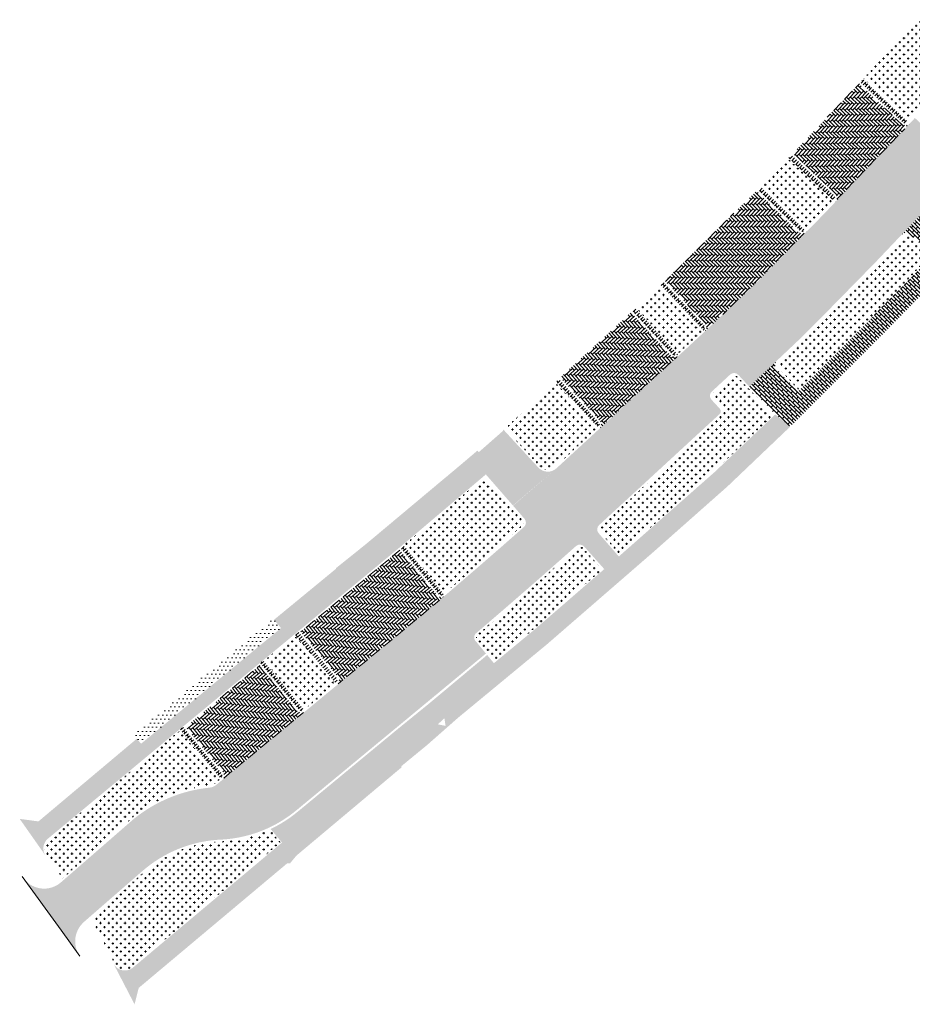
# Model space of a CAD drawing. Header units: metres. Extents: x 93002 to 93462, y 464845 to 465338.
# Tile 2 of 15: x 93002 to 93071, y 464959 to 465036. Entities that reach past the tile are written whole.
import ezdxf

# ---------------------------------------------------------------- set-up
doc = ezdxf.new("R2010")
doc.units = ezdxf.units.M
for name, color, linetype, lineweight in [('B-XX-VH-VERHARDING-GV', 252, 'CONTINUOUS', 18), ('N-RO-VH-KANTOPSLUITING_TROTTOIRBAND_130 150-A', 252, 'CONTINUOUS', 35), ('N-RO-VH-VERHARDING_ASFALT-ROOD-A', 252, 'CONTINUOUS', 35)]:
    doc.layers.add(name, color=color, linetype=linetype, lineweight=lineweight)
doc.layers.add('N-RO-GR-GRAS-A-100', color=62, linetype='CONTINUOUS', lineweight=18, transparency=0.2)
doc.layers.add('N-RO-GR-HEESTERS-A', color=62, linetype='CONTINUOUS', lineweight=18, transparency=0.2)
doc.layers.add('N-RO-VH-VERHARDING_STRAATBAKSTEEN-A', color=7, linetype='CONTINUOUS', lineweight=9, true_color=0xaa7a7a)
pattern_1 = [(129.5, (94357.16091574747, 464594.0460093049), (-0.2913944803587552, 0.02805809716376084), [0.8280000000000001, -0.414]), (39.50000000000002, (94356.68173688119, 464593.6510047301), (-0.2913944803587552, 0.02805809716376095), [0.8280000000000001, -0.414])]
pattern_2 = [(40, (94357.16091574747, 464594.0460093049), (0.2761280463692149, 0.6370279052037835), [0.207, -0.207]), (130, (94357.16091574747, 464594.0460093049), (-0.1585711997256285, -0.1330570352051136), [])]
pattern_3 = [(0, (0, 0), (0.3175, 0.3175), [0.15875, -0.4762500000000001]), (90, (0.079375, -0.079375), (-0.3175, 0.3175), [0.15875, -0.4762500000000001])]
pattern_4 = [(129.5, (0, 0), (-0.6345940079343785, 0.2816765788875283), [0.207, -0.207]), (219.5, (0, 0), (0.1316681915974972, -0.159726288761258), [])]
pattern_5 = [(133, (94357.16091574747, 464594.0460093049), (-0.6506063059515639, 0.2424101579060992), [0.207, -0.207]), (223, (94357.16091574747, 464594.0460093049), (0.1411736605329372, -0.1513902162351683), [])]

msp = doc.modelspace()

# ---------------------------------------------------------------- hatches: boundary and pattern name
at = {"layer": 'N-RO-GR-GRAS-A-100', "true_color": 0x1f591c, "transparency": 33554628}
h = msp.add_hatch(dxfattribs=at)
h.set_pattern_fill('AGR-GRAS_SPORTVELD', color=99, scale=0.4, pattern_type=2)
h.set_pattern_definition([(0, (0, 0), (0.15875, 0.3175), [0, -0.3175])])
h.paths.add_polyline_path([(93021.94341715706, 464988.3786160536), (93021.33, 464989.12), (93010.47, 464980.07), (93011.04829506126, 464979.3709760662)])
at = {"layer": 'N-RO-GR-HEESTERS-A', "true_color": 0xed1f24, "transparency": 33554687}
h = msp.add_hatch(dxfattribs=at)
h.set_pattern_fill('CROSS', color=240, scale=0.05)
h.set_pattern_definition(pattern_3)
edge = h.paths.add_edge_path()
edge.add_arc((93074.04203688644, 465031.7806242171), 0.2999999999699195, 318.3797062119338, 408.3797078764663)
edge.add_line((93074.24129419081, 465032.0048930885), (93073.71052391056, 465032.4764692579))
edge.add_arc((93074.00940928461, 465032.8128719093), 0.4499991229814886, 138.3803755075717, 228.3797078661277, ccw=False)
edge.add_line((93073.67300315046, 465033.1117533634), (93073.81583720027, 465033.2725202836))
edge.add_arc((93073.59156600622, 465033.4717749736), 0.2999999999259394, 318.3803757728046, 408.379706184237)
edge.add_line((93073.79082331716, 465033.6960438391), (93071.48568615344, 465035.7441008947))
edge.add_line((93071.48568615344, 465035.7441008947), (93067.2982828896, 465031.1570899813))
edge.add_line((93067.2982828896, 465031.1570899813), (93070.82940700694, 465027.8159124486))
edge.add_line((93070.82940700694, 465027.8159124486), (93072.32717411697, 465029.3988279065))
edge.add_line((93072.32717411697, 465029.3988279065), (93074.26630575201, 465031.5813669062))
h = msp.add_hatch(dxfattribs=at)
h.set_pattern_fill('CROSS', color=240, scale=0.05)
h.set_pattern_definition(pattern_3)
h.paths.add_polyline_path([(93061.41290237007, 465024.9413314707), (93059.33218702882, 465022.7900369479), (93062.79865431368, 465019.3930026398), (93064.10051582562, 465020.7214732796), (93064.93300971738, 465021.5979791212)])
h = msp.add_hatch(dxfattribs=at)
h.set_pattern_fill('CROSS', color=240, scale=0.05)
h.set_pattern_definition(pattern_3)
h.paths.add_polyline_path([(93072.50475249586, 465017.3152410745), (93070.80845123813, 465018.9263660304, 0.4142135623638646), (93070.38432778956, 465018.9154435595), (93069.50344778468, 465017.9879935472), (93068.27474093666, 465016.6943279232), (93066.67518301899, 465015.0620761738), (93064.9220953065, 465013.2731565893), (93062.6902504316, 465011.0156337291), (93060.63691268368, 465009.0774341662, 0.4142135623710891), (93060.62467963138, 465008.6533464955), (93062.24147539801, 465006.9405054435), (93067.74646619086, 465012.4530520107)])
h = msp.add_hatch(dxfattribs=at)
h.set_pattern_fill('CROSS', color=240, scale=0.05)
h.set_pattern_definition(pattern_3)
h.paths.add_polyline_path([(93051.43810723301, 465015.0446021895), (93049.58163832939, 465013.3160301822), (93052.8656770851, 465009.7517491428), (93053.59217437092, 465010.4211254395), (93054.76757977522, 465011.517343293)])
h = msp.add_hatch(dxfattribs=at)
h.set_pattern_fill('CROSS', color=240, scale=0.05)
h.set_pattern_definition(pattern_3)
h.paths.add_polyline_path([(93058.2884635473, 465007.0751822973), (93057.4359096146, 465007.9893222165, 0.4142135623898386), (93057.01190309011, 465008.0041028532), (93056.37947641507, 465007.4142830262), (93055.58501905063, 465006.6822900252, 0.414213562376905), (93055.56767212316, 465006.2583807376), (93056.21139586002, 465005.5597250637, -0.4142135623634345), (93056.18537546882, 465004.9238611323), (93046.80565477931, 464996.2816227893, 0.4054655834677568), (93046.78231755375, 464995.8644136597), (93048.30361199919, 464994.1106669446), (93049.90433841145, 464995.4992233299), (93051.51112266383, 464996.9335673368), (93055.65556171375, 465000.5903082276), (93060.25655697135, 465004.9649195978)])
h = msp.add_hatch(dxfattribs=at)
h.set_pattern_fill('CROSS', color=240, scale=0.05)
h.set_pattern_definition(pattern_3)
h.paths.add_polyline_path([(93046.5704217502, 465003.9514594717), (93043.28404267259, 465007.5182805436), (93039.37831405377, 465003.91964059), (93042.08872978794, 465000.9779324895, 0.4142135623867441), (93043.28980610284, 465000.9287828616)])
h = msp.add_hatch(dxfattribs=at)
h.set_pattern_fill('CROSS', color=240, scale=0.05)
h.set_pattern_definition(pattern_3)
h.paths.add_polyline_path([(93040.76126291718, 464996.3618246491, 0.4120532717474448), (93040.78880483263, 464996.7836217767), (93037.82934889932, 465000.1817777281), (93037.33922571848, 464999.7665570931), (93036.02354951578, 464998.6528310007), (93035.58714472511, 464998.2824874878), (93031.53624656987, 464994.8573084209), (93034.66853042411, 464991.0686784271, 0.004298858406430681)])
h = msp.add_hatch(dxfattribs=at)
h.set_pattern_fill('CROSS', color=240, scale=0.05)
h.set_pattern_definition(pattern_3)
h.paths.add_polyline_path([(93046.94312418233, 464992.9305064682), (93045.43350129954, 464994.6267492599, 0.4145034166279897), (93045.00973227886, 464994.6512018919, -0.005446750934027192), (93037.25546829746, 464987.8863111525, 0.5021881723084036), (93037.24860218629, 464987.4173652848), (93038.58270302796, 464985.8031242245), (93041.62922067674, 464988.3209400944)])
h = msp.add_hatch(dxfattribs=at)
h.set_pattern_fill('CROSS', color=240, scale=0.05)
h.set_pattern_definition(pattern_3)
h.paths.add_polyline_path([(93026.15402997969, 464984.0098466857), (93023.0190588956, 464987.8017269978), (93020.65707285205, 464985.8489338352), (93023.79204393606, 464982.0570535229)])
h = msp.add_hatch(dxfattribs=at)
h.set_pattern_fill('CROSS', color=240, scale=0.05)
h.set_pattern_definition(pattern_3)
h.paths.add_polyline_path([(93016.82113190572, 464976.2937894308), (93017.19478875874, 464976.6027135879), (93014.06026080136, 464980.3940579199), (93003.85522701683, 464971.925470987, 0.3913121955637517), (93003.69069989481, 464970.6875511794), (93004.95108403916, 464968.8989501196), (93010.37647106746, 464973.6229369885, -0.1466498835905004), (93016.36557318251, 464976.1032577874, 0.1484345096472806)])
h = msp.add_hatch(dxfattribs=at)
h.set_pattern_fill('CROSS', color=240, scale=0.05)
h.set_pattern_definition(pattern_3)
edge = h.paths.add_edge_path()
edge.add_line((93021.90885452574, 464971.6882577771), (93021.06082471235, 464972.6988827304))
edge.add_arc((93016.77598387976, 464981.8531575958), 10.10745315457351, 272.70007893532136, 295.0828809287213, ccw=False)
edge.add_arc((93017.72026264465, 464961.9180564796), 9.849999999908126, 92.72410910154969, 131.0467044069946)
edge.add_line((93011.25202365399, 464969.3466757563), (93007.16942709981, 464965.7668443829))
edge.add_line((93007.16942709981, 464965.7668443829), (93008.96932923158, 464962.2936165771))
edge.add_arc((93009.78616244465, 464962.7169173), 0.920000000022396, 207.3941723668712, 310.0004919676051)
edge.add_line((93010.37753309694, 464962.0121614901), (93021.90885452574, 464971.6882577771))
at = {"layer": 'N-RO-VH-KANTOPSLUITING_TROTTOIRBAND_130 150-A'}
h = msp.add_hatch(color=256, dxfattribs=at)
h.dxf.hatch_style = 1
h.paths.add_polyline_path([(93030.75442622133, 464980.5987986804), (93030.65913075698, 464980.7146381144), (93023.24671561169, 464974.6168049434), (93023.34201107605, 464974.5009655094)])
at = {"layer": 'N-RO-VH-VERHARDING_ASFALT-ROOD-A', "linetype": 'Continuous', "true_color": 0xdfa4aa}
h = msp.add_hatch(color=9, dxfattribs=at)
h.dxf.hatch_style = 1
edge = h.paths.add_edge_path()
edge.add_line((93021.03923046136, 464972.8490739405), (93017.70137197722, 464976.8269094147))
edge.add_line((93017.70137197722, 464976.8269094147), (93016.91671029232, 464976.1781833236))
edge.add_arc((93016.27952104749, 464976.9488907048), 1.00000000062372, 275.8104532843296, 309.58254641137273, ccw=False)
edge.add_arc((93017.50839082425, 464964.8728075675), 11.13844738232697, 95.81045327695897, 129.1697409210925)
edge.add_line((93010.47312524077, 464973.5082026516), (93004.81570501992, 464968.5821801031))
edge.add_arc((93003.50235700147, 464970.0905291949), 2.000000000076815, 219.5117621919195, 311.0467044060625, ccw=False)
edge.add_line((93001.95936902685, 464968.8180559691), (93004.818, 464964.849))
edge.add_line((93004.818, 464964.849), (93006.2922409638, 464962.8237241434))
edge.add_line((93006.2922409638, 464962.8237241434), (93006.30002159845, 464962.8129586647))
edge.add_arc((93007.91708287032, 464963.9898668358), 2.0000000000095, 131.0467044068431, 216.0473819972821, ccw=False)
edge.add_line((93006.60373485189, 464965.4982159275), (93011.15352255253, 464969.4598019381))
edge.add_arc((93017.72026264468, 464961.9180564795), 10.00000000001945, 93.76542039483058, 131.0467044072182, ccw=False)
edge.add_arc((93016.73353806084, 464982.0462928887), 10.15518702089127, 271.8622383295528, 295.0867171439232)
at = {"layer": 'N-RO-VH-VERHARDING_STRAATBAKSTEEN-A', "true_color": 0x794e4e}
h = msp.add_hatch(dxfattribs=at)
h.set_pattern_fill('DF-HALFSTEENS', color=27, scale=3, angle=136.5)
h.set_pattern_definition([(136.5, (94357.16091574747, 464594.0460093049), (-0.6641915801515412, 0.2022394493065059), [0.207, -0.207]), (226.5, (94357.16091574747, 464594.0460093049), (0.1501524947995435, -0.1424893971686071), [])])
h.paths.add_polyline_path([(93067.24453857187, 465031.0978070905), (93067.0429973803, 465030.8754962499), (93070.35032088, 465027.7460806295, 0.4142135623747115), (93070.77442298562, 465027.7578025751)])
h = msp.add_hatch(dxfattribs=at)
h.set_pattern_fill('DF-KEPER', color=27, scale=3, angle=136)
h.set_pattern_definition([(136, (94357.16091574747, 464594.0460093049), (-0.2926976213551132, -0.005109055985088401), [0.8280000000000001, -0.414]), (46, (94356.72953289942, 464593.5992992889), (-0.2926976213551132, -0.005109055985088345), [0.8280000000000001, -0.414])])
edge = h.paths.add_edge_path()
edge.add_line((93065.09687101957, 465021.5526916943), (93068.47562810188, 465025.1100755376))
edge.add_line((93068.47562810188, 465025.1100755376), (93070.88337899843, 465027.6547075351))
edge.add_arc((93070.55651095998, 465027.9639926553), 0.450000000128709, 226.5832203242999, 316.5832202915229, ccw=False)
edge.add_line((93070.24722584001, 465027.6371246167), (93066.94222678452, 465030.7643408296))
edge.add_line((93066.94222678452, 465030.7643408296), (93061.78138273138, 465025.3223109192))
edge.add_line((93061.78138273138, 465025.3223109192), (93065.08048095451, 465022.1888701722))
edge.add_arc((93064.77058022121, 465021.8625857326), 0.4500000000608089, -43.52360956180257, 46.475214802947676, ccw=False)
h = msp.add_hatch(dxfattribs=at)
h.set_pattern_fill('DF-KEPER', color=27, scale=3, angle=90)
h.set_pattern_definition([(90, (94357.16091574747, 464594.0460093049), (-0.207, 0.207), [0.8280000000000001, -0.414]), (0, (94356.53991574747, 464594.0460093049), (-0.207, 0.2070000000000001), [0.8280000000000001, -0.414])])
edge = h.paths.add_edge_path()
edge.add_line((93068.16678683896, 465016.7984782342), (93070.27556630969, 465019.0187438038))
edge.add_line((93070.27556630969, 465019.0187438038), (93072.59326646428, 465021.4589751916))
edge.add_line((93072.59326646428, 465021.4589751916), (93074.3630085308, 465023.3297774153))
edge.add_arc((93074.14507174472, 465023.5359413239), 0.29999999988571, 316.590101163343, 406.5832203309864)
edge.add_line((93074.35126182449, 465023.7538533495), (93073.66118090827, 465024.4068133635))
edge.add_arc((93073.97046602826, 465024.7336814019), 0.4500000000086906, 136.5832203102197, 226.5832203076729, ccw=False)
edge.add_line((93073.64359798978, 465025.0429665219), (93074.05552456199, 465025.4783111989))
edge.add_line((93074.05552456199, 465025.4783111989), (93071.29530557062, 465028.090052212))
edge.add_line((93071.29530557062, 465028.090052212), (93070.88337899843, 465027.6547075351))
edge.add_line((93070.88337899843, 465027.6547075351), (93068.47562810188, 465025.1100755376))
edge.add_line((93068.47562810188, 465025.1100755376), (93065.78792931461, 465022.2802845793))
edge.add_line((93065.78792931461, 465022.2802845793), (93065.09686466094, 465021.5526849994))
edge.add_arc((92971.66007189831, 465109.7335281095), 128.4768280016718, 315.21666352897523, 316.6576567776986, ccw=False)
edge.add_line((93062.84979442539, 465019.2308771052), (93060.89542502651, 465017.236561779))
edge.add_line((93060.89542502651, 465017.236561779), (93058.74095325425, 465015.0573022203))
edge.add_line((93058.74095325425, 465015.0573022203), (93054.92707417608, 465011.4609816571))
edge.add_line((93054.92707417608, 465011.4609816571), (93052.90847904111, 465009.587222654))
edge.add_line((93052.90847904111, 465009.587222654), (93049.31949569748, 465006.2804238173))
edge.add_line((93049.31949569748, 465006.2804238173), (93046.73089650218, 465003.8953537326))
edge.add_line((93046.73089650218, 465003.8953537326), (93043.39144669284, 465000.8184688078))
edge.add_line((93043.39144669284, 465000.8184688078), (93040.01143489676, 464997.9046232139))
edge.add_line((93040.01143489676, 464997.9046232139), (93040.90192083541, 464996.8821345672))
edge.add_line((93040.90192083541, 464996.8821345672), (93043.77982033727, 464993.7586181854))
edge.add_line((93043.77982033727, 464993.7586181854), (93044.91128474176, 464994.7643899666))
edge.add_line((93044.91128474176, 464994.7643899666), (93046.70401418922, 464996.3919368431))
edge.add_line((93046.70401418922, 464996.3919368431), (93056.08373487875, 465005.0341751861))
edge.add_arc((93055.88045369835, 465005.2548032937), 0.3000000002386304, 312.6566885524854, 402.656688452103)
edge.add_line((93056.10108180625, 465005.4580844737), (93055.4573580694, 465006.1567401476))
edge.add_arc((93055.7883002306, 465006.4616619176), 0.4499999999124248, 132.6566884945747, 222.6566885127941, ccw=False)
edge.add_line((93055.48337846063, 465006.7926040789), (93056.90959661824, 465008.1137996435))
edge.add_arc((93057.21651603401, 465007.7847092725), 0.4500000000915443, 43.00350874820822, 133.0035087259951, ccw=False)
edge.add_line((93057.5456064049, 465008.0916286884), (93058.40163307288, 465007.1737651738))
edge.add_line((93058.40163307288, 465007.1737651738), (93060.53394902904, 465009.1865143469))
edge.add_line((93060.53394902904, 465009.1865143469), (93062.58540183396, 465011.1229346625))
edge.add_line((93062.58540183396, 465011.1229346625), (93064.8151925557, 465013.3783797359))
edge.add_line((93064.8151925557, 465013.3783797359), (93068.16678683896, 465016.7984782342))
h = msp.add_hatch(dxfattribs=at)
h.set_pattern_fill('DF-HALFSTEENS', color=27, scale=3, angle=136.5)
h.set_pattern_definition([(136.5, (0, 0), (-0.6641915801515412, 0.2022394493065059), [0.207, -0.207]), (226.5, (0, 0), (0.1501524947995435, -0.1424893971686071), [])])
h.paths.add_polyline_path([(93061.67709583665, 465025.214486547), (93061.46852204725, 465024.9988378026), (93064.98810318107, 465021.6559852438, 0.4142135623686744), (93064.97718071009, 465022.0801086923)])
h.paths.add_polyline_path([(93059.27656844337, 465022.7325317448), (93059.06799874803, 465022.5168872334), (93062.31841853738, 465019.3315730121, 0.4142135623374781), (93062.74266089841, 465019.3358647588)])
h = msp.add_hatch(dxfattribs=at)
h.set_pattern_fill('DF-HALFSTEENS', color=27, scale=3, angle=45)
h.set_pattern_definition([(45, (94357.16091574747, 464594.0460093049), (0.219556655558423, 0.6586699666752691), [0.207, -0.207]), (135, (94357.16091574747, 464594.0460093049), (-0.1463711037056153, -0.1463711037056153), [])])
edge = h.paths.add_edge_path()
edge.add_line((93080.19933850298, 465023.206563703), (93079.10945989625, 465024.273876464))
edge.add_line((93079.10945989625, 465024.273876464), (93078.53012312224, 465023.6170555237))
edge.add_line((93078.53012312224, 465023.6170555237), (93074.41452393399, 465019.1571790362))
edge.add_line((93074.41452393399, 465019.1571790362), (93072.61437330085, 465020.818368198))
edge.add_arc((93072.91955090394, 465021.1490744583), 0.4500000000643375, 136.4752136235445, 227.2990035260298, ccw=False)
edge.add_line((93072.59326647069, 465021.4589751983), (93070.27556630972, 465019.0187438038))
edge.add_arc((93070.60185074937, 465018.7088430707), 0.4499999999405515, 46.4752148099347, 136.4752148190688, ccw=False)
edge.add_line((93070.91175148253, 465019.0351275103), (93072.66791298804, 465017.3671480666))
edge.add_line((93072.66791298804, 465017.3671480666), (93072.56276509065, 465017.2601414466))
edge.add_line((93072.56276509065, 465017.2601414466), (93067.80335938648, 465012.3968085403))
edge.add_line((93067.80335938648, 465012.3968085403), (93062.29808272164, 465006.8839757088))
edge.add_line((93062.29808272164, 465006.8839757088), (93062.19037382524, 465006.7761189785))
edge.add_line((93062.19037382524, 465006.7761189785), (93060.51559945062, 465008.5503828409))
edge.add_arc((93060.84283999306, 465008.8592738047), 0.4500000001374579, 133.3477285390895, 223.3477284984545, ccw=False)
edge.add_line((93060.53394902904, 465009.1865143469), (93058.40163307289, 465007.1737651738))
edge.add_line((93058.40163307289, 465007.1737651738), (93060.41983464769, 465005.0097746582))
edge.add_line((93060.41983464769, 465005.0097746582), (93061.6006193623, 465004.07457998))
edge.add_line((93061.6006193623, 465004.07457998), (93068.87010680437, 465011.3422434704))
edge.add_line((93068.87010680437, 465011.3422434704), (93073.71632386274, 465016.2942833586))
edge.add_line((93073.71632386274, 465016.2942833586), (93074.92035079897, 465017.4934924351))
edge.add_line((93074.92035079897, 465017.4934924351), (93079.62937332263, 465022.5964331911))
edge.add_line((93079.62937332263, 465022.5964331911), (93080.19933850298, 465023.206563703))
h = msp.add_hatch(dxfattribs=at)
h.set_pattern_fill('DF-KEPER', color=27, scale=3, angle=135)
h.set_pattern_definition([(135, (94357.16091574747, 464594.0460093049), (-0.2927422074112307, 0), [0.8280000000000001, -0.414]), (45, (94356.72180243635, 464593.6068959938), (-0.2927422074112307, 1.110223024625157e-16), [0.8280000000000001, -0.414])])
edge = h.paths.add_edge_path()
edge.add_line((93054.92711566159, 465011.4610203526), (93058.74095325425, 465015.0573022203))
edge.add_line((93058.74095325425, 465015.0573022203), (93062.84979442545, 465019.2308771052))
edge.add_arc((93062.52839384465, 465019.5458400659), 0.4499999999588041, 225.5795993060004, 315.5795993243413, ccw=False)
edge.add_line((93062.21343088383, 465019.2244394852), (93058.96371390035, 465022.4090649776))
edge.add_line((93058.96371390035, 465022.4090649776), (93051.82600595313, 465015.4057775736))
edge.add_line((93051.82600595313, 465015.4057775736), (93054.94739530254, 465012.0989629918))
edge.add_arc((93054.62015476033, 465011.790072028), 0.4499999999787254, -46.98926806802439, 43.34772851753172, ccw=False)
h = msp.add_hatch(dxfattribs=at)
h.set_pattern_fill('DF-HALFSTEENS', color=27, scale=3, angle=133)
h.set_pattern_definition(pattern_5)
h.paths.add_polyline_path([(93051.71622329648, 465015.3035581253), (93051.49665798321, 465015.0991192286), (93054.82608206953, 465011.5719116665, 0.4142135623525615), (93054.8383151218, 465011.9959993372)])
h = msp.add_hatch(dxfattribs=at)
h.set_pattern_fill('DF-KEPER', color=27, scale=3, angle=132)
h.set_pattern_definition([(132, (94357.16091574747, 464594.0460093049), (-0.2923410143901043, 0.01532094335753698), [0.8280000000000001, -0.414]), (42.00000000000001, (94356.69942281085, 464593.6304791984), (-0.2923410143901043, 0.01532094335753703), [0.8280000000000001, -0.414])])
edge = h.paths.add_edge_path()
edge.add_line((93046.73089650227, 465003.8953537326), (93052.90847904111, 465009.587222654))
edge.add_arc((93052.60356174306, 465009.9181689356), 0.450000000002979, 222.6566885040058, 312.65591427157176, ccw=False)
edge.add_line((93052.27261958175, 465009.6132471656), (93049.19374331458, 465012.9548582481))
edge.add_line((93049.19374331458, 465012.9548582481), (93043.6738189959, 465007.8774106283))
edge.add_line((93043.6738189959, 465007.8774106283), (93046.75691689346, 465004.531217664))
edge.add_arc((93046.4259747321, 465004.2262958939), 0.4500000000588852, -47.343311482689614, 42.65668850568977, ccw=False)
h = msp.add_hatch(dxfattribs=at)
h.set_pattern_fill('DF-HALFSTEENS', color=27, scale=3, angle=133)
h.set_pattern_definition(pattern_5)
h.paths.add_polyline_path([(93049.52308813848, 465013.2615136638), (93049.30352492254, 465013.05707672), (93052.38293363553, 465009.7148877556, 0.414213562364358), (93052.80684292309, 465009.6975408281)])
h = msp.add_hatch(dxfattribs=at)
h.set_pattern_fill('DF-HALFSTEENS', color=27, scale=3, angle=133)
h.set_pattern_definition([(133, (0, 0), (-0.6506063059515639, 0.2424101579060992), [0.207, -0.207]), (223, (0, 0), (0.1411736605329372, -0.1513902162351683), [])])
h.paths.add_polyline_path([(93043.56350494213, 465007.7757700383), (93043.34287683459, 465007.5724888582), (93046.62925591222, 465004.0056677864, 0.4142135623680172), (93046.6466028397, 465004.429577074)])
h = msp.add_hatch(dxfattribs=at)
h.set_pattern_fill('DF-HALFSTEENS', color=27, scale=3, angle=40)
h.set_pattern_definition(pattern_2)
edge = h.paths.add_edge_path()
edge.add_line((93035.7180633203, 464981.3858619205), (93042.65029979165, 464987.115057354))
edge.add_line((93042.65029979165, 464987.115057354), (93050.9481488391, 464994.3130589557))
edge.add_line((93050.9481488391, 464994.3130589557), (93056.72295478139, 464999.4250028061))
edge.add_line((93056.72295478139, 464999.4250028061), (93061.6006193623, 465004.07457998))
edge.add_line((93061.6006193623, 465004.07457998), (93060.41983464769, 465005.0097746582))
edge.add_line((93060.41983464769, 465005.0097746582), (93055.70960693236, 465000.5313054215))
edge.add_line((93055.70960693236, 465000.5313054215), (93048.35603360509, 464994.0502353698))
edge.add_line((93048.35603360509, 464994.0502353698), (93048.24272440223, 464993.9519448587))
edge.add_line((93048.24272440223, 464993.9519448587), (93046.66900835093, 464995.7661231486))
edge.add_arc((93047.00893595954, 464996.0609946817), 0.4500000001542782, 132.6566885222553, 220.9401315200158, ccw=False)
edge.add_line((93046.70401418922, 464996.3919368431), (93044.91128474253, 464994.7643899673))
edge.add_arc((93045.20940000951, 464994.4273034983), 0.4500000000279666, 41.66845681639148, 131.4891624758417, ccw=False)
edge.add_line((93045.54555194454, 464994.7264721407), (93047.10963237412, 464992.9690397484))
edge.add_line((93047.10963237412, 464992.9690397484), (93041.68092088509, 464988.2598827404))
edge.add_line((93041.68092088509, 464988.2598827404), (93038.6336671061, 464985.7414584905))
edge.add_line((93038.6336671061, 464985.7414584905), (93038.518043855, 464985.6459008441))
edge.add_line((93038.518043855, 464985.6459008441), (93037.99303184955, 464986.2811571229))
edge.add_line((93037.99303184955, 464986.2811571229), (93033.53328079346, 464982.5510846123))
edge.add_line((93033.53328079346, 464982.5510846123), (93031.07010063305, 464980.5486982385))
edge.add_line((93031.07010063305, 464980.5486982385), (93023.23719822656, 464974.0727758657))
edge.add_arc((93016.76972739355, 464981.8954557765), 10.14999999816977, 295.48300474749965, 309.58254643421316, ccw=False)
edge.add_line((93021.13669739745, 464972.7329193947), (93022.02156117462, 464971.6783981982))
edge.add_line((93022.02156117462, 464971.6783981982), (93010.42895663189, 464961.9508783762))
edge.add_arc((93009.78616244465, 464962.7169173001), 1.000000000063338, 207.3941723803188, 310.0004919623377, ccw=False)
edge.add_line((93008.89830025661, 464962.2568078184), (93010.542, 464959.085))
edge.add_line((93010.542, 464959.085), (93010.869, 464960.362))
edge.add_line((93010.869, 464960.362), (93022.43000000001, 464970.063))
edge.add_line((93022.43000000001, 464970.063), (93022.65000000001, 464970.065))
edge.add_line((93022.65000000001, 464970.065), (93023.146, 464970.665))
edge.add_line((93023.146, 464970.665), (93031.355, 464977.556))
edge.add_line((93031.355, 464977.556), (93031.30423395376, 464977.617828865))
edge.add_line((93031.30423395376, 464977.617828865), (93033.31515960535, 464979.268946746))
edge.add_line((93033.31515960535, 464979.268946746), (93035.7180633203, 464981.3858619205))
h.paths.add_polyline_path([(93034.66225114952, 464981.3654740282), (93034.7558819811, 464980.762370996), (93034.15715985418, 464980.8808269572)], flags=16)
h = msp.add_hatch(dxfattribs=at)
h.set_pattern_fill('DF-HALFSTEENS', color=27, scale=3, angle=40)
h.set_pattern_definition(pattern_2)
edge = h.paths.add_edge_path()
edge.add_line((93037.77763716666, 465000.2428178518), (93037.8913492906, 465000.3389833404))
edge.add_line((93037.8913492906, 465000.3389833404), (93039.999918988, 464997.9178462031))
edge.add_line((93039.999918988, 464997.9178462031), (93043.39144669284, 465000.8184688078))
edge.add_arc((93042.71384275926, 465001.553895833), 1.000000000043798, 222.6566885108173, 312.65668850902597, ccw=False)
edge.add_line((93041.97841573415, 465000.8762918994), (93039.268, 465003.818))
edge.add_line((93039.268, 465003.818), (93039.194, 465003.702))
edge.add_line((93039.194, 465003.702), (93037.33540555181, 465002.0690920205))
edge.add_line((93037.33540555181, 465002.0690920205), (93037.24124660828, 465002.1990368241))
edge.add_line((93037.24124660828, 465002.1990368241), (93036.1, 465001.23))
edge.add_line((93036.1, 465001.23), (93034.78, 465000.12))
edge.add_line((93034.78, 465000.12), (93034.77619280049, 465000.1215741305))
edge.add_line((93034.77619280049, 465000.1215741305), (93028.54000000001, 464994.9))
edge.add_line((93028.54000000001, 464994.9), (93027.629, 464994.169))
edge.add_line((93027.629, 464994.169), (93026.21295498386, 464993.0339609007))
edge.add_line((93026.21295498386, 464993.0339609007), (93026.22, 464992.99))
edge.add_line((93026.22, 464992.99), (93021.40536293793, 464989.0283638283))
edge.add_line((93021.40536293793, 464989.0283638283), (93021.94341715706, 464988.3786160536))
edge.add_line((93021.94341715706, 464988.3786160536), (93011.04829506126, 464979.3709760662))
edge.add_line((93011.04829506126, 464979.3709760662), (93010.72189855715, 464979.7655133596))
edge.add_line((93010.72189855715, 464979.7655133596), (93009.77372805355, 464978.9683911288))
edge.add_line((93009.77372805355, 464978.9683911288), (93003.06064869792, 464973.3247386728))
edge.add_line((93003.06064869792, 464973.3247386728), (93001.6014813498, 464973.5209543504))
edge.add_line((93001.6014813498, 464973.5209543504), (93003.62530531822, 464970.6414691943))
edge.add_arc((93004.44273752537, 464971.2174940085), 0.9999999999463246, 129.6873833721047, 215.1714321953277, ccw=False)
edge.add_line((93003.8041391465, 464971.9870342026), (93014.30171133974, 464980.6983824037))
edge.add_line((93014.30171133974, 464980.6983824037), (93020.31322890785, 464985.6684585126))
edge.add_line((93020.31322890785, 464985.6684585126), (93020.54444112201, 464985.859615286))
edge.add_line((93020.54444112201, 464985.859615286), (93023.26095256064, 464988.1055155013))
edge.add_line((93023.26095256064, 464988.1055155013), (93028.42680230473, 464992.3764281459))
edge.add_line((93028.42680230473, 464992.3764281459), (93031.19923858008, 464994.6685647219))
edge.add_line((93031.19923858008, 464994.6685647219), (93037.77763716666, 465000.2428178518))
h = msp.add_hatch(dxfattribs=at)
h.set_pattern_fill('DF-KEPER', color=27, scale=3, angle=85)
h.set_pattern_definition([(85, (94357.16091574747, 464594.0460093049), (-0.1881710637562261, 0.2242535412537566), [0.8280000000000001, -0.414]), (355, (94356.54227883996, 464594.1001330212), (-0.1881710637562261, 0.2242535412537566), [0.8280000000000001, -0.414])])
edge = h.paths.add_edge_path()
edge.add_arc((93009.80604619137, 464970.9384348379), 0.003262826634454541, 0, 360)
edge = h.paths.add_edge_path()
edge.add_arc((93016.70204061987, 464981.9890185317), 10.11524153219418, 295.3834899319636, 309.540344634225)
edge.add_line((93023.14161983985, 464974.1883819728), (93030.97373585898, 464980.6636541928))
edge.add_line((93030.97373585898, 464980.6636541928), (93037.89746358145, 464986.3967932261))
edge.add_line((93037.89746358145, 464986.3967932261), (93037.14267048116, 464987.31008102))
edge.add_arc((93037.42661174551, 464987.6492821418), 0.4423573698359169, 126.70020571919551, 230.0676956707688, ccw=False)
edge.add_arc((92730.64061500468, 465347.1705605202), 472.1823407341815, 310.4782584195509, 311.5434394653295)
edge.add_line((93043.78612952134, 464993.7642085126), (93040.90192083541, 464996.8821345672))
edge.add_arc((93040.56257282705, 464996.5865961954), 0.4500000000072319, -48.52445636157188, 41.052624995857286, ccw=False)
edge.add_arc((92729.89780292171, 465348.0314049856), 469.5193476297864, 310.4811315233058, 311.4755436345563, ccw=False)
edge.add_line((93034.70863584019, 464990.9056933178), (93030.25398099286, 464987.2048915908))
edge.add_line((93030.25398099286, 464987.2048915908), (93026.31126495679, 464983.9452157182))
edge.add_line((93026.31126495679, 464983.9452157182), (93023.82596573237, 464981.8904722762))
edge.add_line((93023.82596573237, 464981.8904722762), (93017.70137197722, 464976.8269094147))
edge.add_line((93017.70137197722, 464976.8269094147), (93021.03818991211, 464972.8503139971))
h = msp.add_hatch(dxfattribs=at)
h.set_pattern_fill('DF-KEPER', color=27, scale=3, angle=129.5)
h.set_pattern_definition(pattern_1)
edge = h.paths.add_edge_path()
edge.add_arc((93034.4164969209, 464991.247972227), 0.4499999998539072, 219.5825464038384, 310.4811315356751, ccw=False)
edge.add_line((93034.06967859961, 464990.9612370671), (93031.17921085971, 464994.4573802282))
edge.add_line((93031.17921085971, 464994.4573802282), (93023.47213705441, 464988.0854877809))
edge.add_line((93023.47213705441, 464988.0854877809), (93026.37134811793, 464984.5787691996))
edge.add_arc((93026.02452979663, 464984.2920340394), 0.4500000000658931, -50.417453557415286, 39.58254643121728, ccw=False)
edge.add_line((93026.31126495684, 464983.9452157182), (93033.99436617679, 464990.2972886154))
edge.add_line((93033.99436617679, 464990.2972886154), (93034.70863584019, 464990.9056933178))
h = msp.add_hatch(dxfattribs=at)
h.set_pattern_fill('DF-HALFSTEENS', color=27, scale=3, angle=129.5)
h.set_pattern_definition([(129.5, (94357.16091574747, 464594.0460093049), (-0.6345940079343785, 0.2816765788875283), [0.207, -0.207]), (219.5, (94357.16091574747, 464594.0460093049), (0.1316681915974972, -0.159726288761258), [])])
h.paths.add_polyline_path([(93031.4241750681, 464994.867312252), (93031.19923858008, 464994.6685647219), (93034.1852847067, 464991.0568154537, 0.4142135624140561), (93034.60765369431, 464991.016760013)])
h = msp.add_hatch(dxfattribs=at)
h.set_pattern_fill('DF-HALFSTEENS', color=27, scale=3, angle=129.5)
h.set_pattern_definition(pattern_4)
h.paths.add_polyline_path([(93023.26095256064, 464988.1055155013), (93023.02974034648, 464987.9143587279), (93026.21568657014, 464984.0608218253, 0.4142135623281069), (93026.25574201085, 464984.4831908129)])
h = msp.add_hatch(dxfattribs=at)
h.set_pattern_fill('DF-HALFSTEENS', color=27, scale=3, angle=129.5)
h.set_pattern_definition(pattern_4)
h.paths.add_polyline_path([(93020.54444112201, 464985.859615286), (93020.31322890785, 464985.6684585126), (93023.30801835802, 464982.046133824, 0.4142135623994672), (93023.7303873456, 464982.0060783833)])
h = msp.add_hatch(dxfattribs=at)
h.set_pattern_fill('DF-KEPER', color=27, scale=3, angle=129.5)
h.set_pattern_definition(pattern_1)
edge = h.paths.add_edge_path()
edge.add_arc((93023.53923057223, 464982.2372905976), 0.45000000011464, 219.5825464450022, 309.58254642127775, ccw=False)
edge.add_line((93023.19241225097, 464981.9505554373), (93020.29320118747, 464985.4572740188))
edge.add_line((93020.29320118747, 464985.4572740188), (93014.51289583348, 464980.6783546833))
edge.add_line((93014.51289583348, 464980.6783546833), (93017.41210689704, 464977.1716361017))
edge.add_arc((93017.06528857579, 464976.8849009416), 0.4499999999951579, -50.41745356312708, 39.58254642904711, ccw=False)
edge.add_line((93017.35202373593, 464976.5380826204), (93023.82596573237, 464981.8904722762))
h = msp.add_hatch(dxfattribs=at)
h.set_pattern_fill('DF-HALFSTEENS', color=27, scale=3, angle=129.5)
h.set_pattern_definition(pattern_4)
h.paths.add_polyline_path([(93014.30171133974, 464980.6983824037), (93014.07084889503, 464980.5068025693), (93017.2564453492, 464976.6536887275, 0.4142135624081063), (93017.29650078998, 464977.0760577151)])

# ---------------------------------------------------------------- linework, layer by layer
at = {"layer": 'B-XX-VH-VERHARDING-GV'}
for p in [(93001.80650735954, 464969.0302962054), (93006.2922409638, 464962.8237241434)]:
    msp.add_line(p, (93004.818, 464964.849), dxfattribs=at)

doc.saveas('drawing.dxf')
